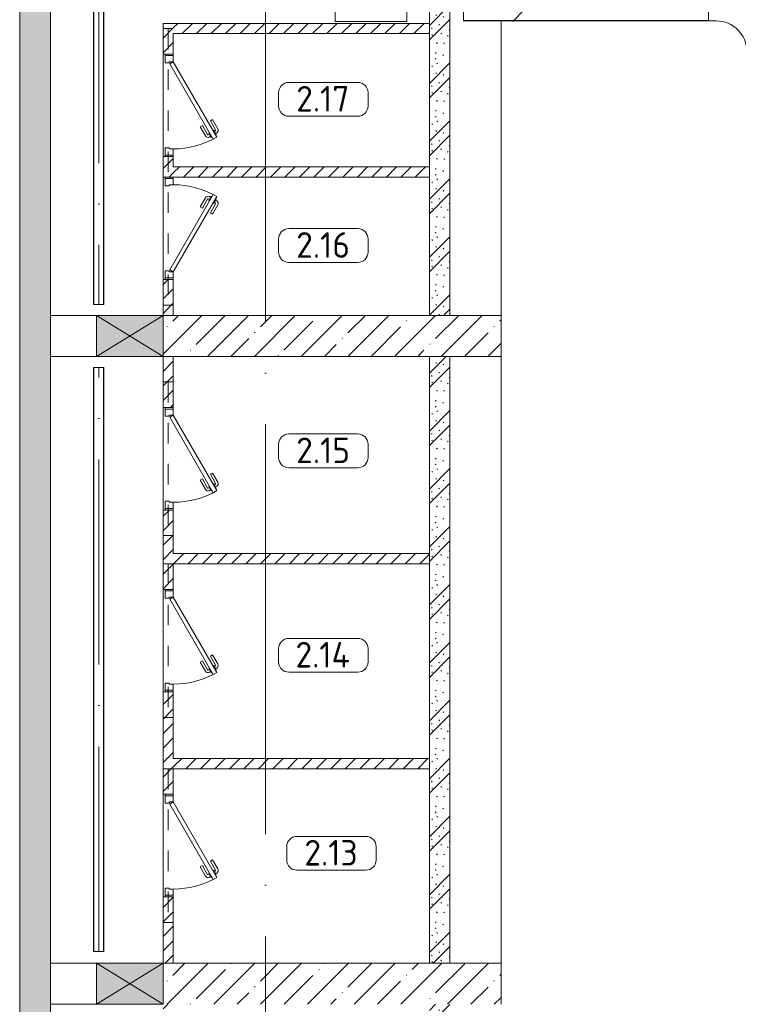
# Model space of a CAD drawing. Header units: millimetres. Extents: x -32229 to 192519, y -13689 to 125138.
# Tile 12 of 183: x -15865 to -8848, y 46250 to 55861. Entities that reach past the tile are written whole.
import ezdxf

# ---------------------------------------------------------------- set-up
doc = ezdxf.new("R2010")
doc.units = ezdxf.units.MM
for name, pattern in [('3_ Штрих_ 1 х 1 мм', [400, 200, -200]), ('ADSK_Линия сетки', [5000, 4000, -500, 0, -500]), ('ADSK_Осевая', [2800, 2000, -400, 0, -400])]:
    doc.linetypes.add(name, pattern=pattern)
for name, color, linetype, lineweight in [('A-AREA-____-IDEN', 7, 'Continuous', 9), ('A-DOOR-____-MCUT', 7, 'Continuous', 9), ('A-DOOR-____-OTLN', 7, 'Continuous', 18), ('A-DOOR-FRAM-MCUT', 7, 'Continuous', 9), ('A-DOOR-OPNG-OTLN', 7, 'Continuous', 18), ('A-FLOR-____-OTLN', 7, 'Continuous', 18), ('A-GLAZ-____-MCUT', 7, 'Continuous', 9), ('A-GLAZ-____-OTLN', 7, 'Continuous', 18), ('A-WALL-____-MCUT', 7, 'Continuous', 40), ('A-WALL-____-PATT', 7, 'Continuous', 40), ('E-CABL-TRAY-CNTR', 7, 'ADSK_Осевая', 18), ('E-CABL-TRAY-OTLN', 7, 'Continuous', 18), ('I-WALL-____-MCUT', 7, 'Continuous', 40), ('M-EQPM-____-OTLN', 7, 'Continuous', 18), ('S-BEAM-____-OTLN', 7, 'Continuous', 18), ('S-GRID-____-OTLN', 7, 'Continuous', 9)]:
    doc.layers.add(name, color=color, linetype=linetype, lineweight=lineweight)
doc.layers.add('A-DETL-____-OTLN', color=7, linetype='Continuous', lineweight=9, true_color=0x00a600)
doc.styles.add('GOST Common_3', font='GOST_Common.ttf', dxfattribs={"height": 250})
pattern_1 = [(45, (0, 0), (-228.0985, 228.0985), []), (45, (228.1, 0), (-228.0985, 228.0985), [403.225, -80.645, 6.706, -73.939])]
pattern_2 = [(135, (300.56, 377.28), (-565.6854, 6e-14), [10, -790]), (135, (349.8, 474.73), (-565.6854, 6e-14), [10, -790]), (135, (423.93, 473.06), (-565.6854, 6e-14), [10, -790]), (135, (229.92, 447.9), (-565.6854, 6e-14), [10, -790]), (135, (155.08, 447.9), (-565.6854, 6e-14), [10, -790]), (135, (114.9, 369.03), (-565.6854, 6e-14), [10, -790]), (135, (132.43, 285.8), (-565.6854, 6e-14), [10, -790]), (135, (214.66, 322), (-565.6854, 6e-14), [10, -790]), (135, (198.16, 261.88), (-565.6854, 6e-14), [10, -790]), (135, (45.2, 272.9), (-565.6854, 6e-14), [10, -790]), (135, (42.32, 336.16), (-565.6854, 6e-14), [10, -790]), (135, (92.26, 192.24), (-565.6854, 6e-14), [10, -790]), (135, (7.07, 149.2), (-565.6854, 6e-14), [10, -790]), (135, (80.6, 95.1), (-565.6854, 6e-14), [10, -790]), (135, (79.53, 36.94), (-565.6854, 6e-14), [10, -790]), (135, (153.87, 74.56), (-565.6854, 6e-14), [10, -790]), (135, (228.35, 124.8), (-565.6854, 6e-14), [10, -790]), (135, (279.75, 180.4), (-565.6854, 6e-14), [10, -790]), (135, (282.9, 31.63), (-565.6854, 6e-14), [10, -790]), (135, (377.38, 53.45), (-565.6854, 6e-14), [10, -790]), (135, (352.28, 102.7), (-565.6854, 6e-14), [10, -790]), (135, (354.05, 0), (-565.6854, 6e-14), [10, -790]), (135, (553.23, 16.45), (-565.6854, 6e-14), [10, -790]), (135, (542.38, 63.45), (-565.6854, 6e-14), [10, -790]), (135, (536.58, 239.3), (-565.6854, 6e-14), [10, -790]), (135, (475.85, 203.9), (-565.6854, 6e-14), [10, -790]), (135, (475.85, 316.54), (-565.6854, 6e-14), [10, -790]), (135, (520.8, 408.7), (-565.6854, 6e-14), [10, -790]), (135, (551.1, 470.8), (-565.6854, 6e-14), [10, -790]), (135, (235.25, 537.93), (-565.6854, 6e-14), [10, -790]), (135, (407.25, 547.65), (-565.6854, 6e-14), [10, -790]), (135, (94.5, 558.6), (-565.6854, 6e-14), [10, -790]), (135, (46.4, 532.3), (-565.6854, 6e-14), [10, -790]), (135, (85.56, 465.04), (-565.6854, 6e-14), [10, -790]), (135, (355.53, 181.14), (-565.6854, 6e-14), [10, -790]), (135, (362.23, 243.6), (-565.6854, 6e-14), [10, -790]), (135, (413.45, 344.1), (-565.6854, 6e-14), [10, -790]), (135, (286.3, 273.25), (-565.6854, 6e-14), [10, -790]), (135, (423.02, 263.72), (-565.6854, 6e-14), [10, -790]), (135, (162.94, 190.2), (-565.6854, 6e-14), [10, -790]), (135, (470.25, 120.93), (-565.6854, 6e-14), [10, -790]), (135, (484.48, 9.78), (-565.6854, 6e-14), [10, -790]), (45, (0, 212.13), (-565.6854, 0), []), (45, (212.13, 0), (-565.6854, 0), []), (45, (353.55, 0), (-565.6854, 0), []), (45, (0, 353.55), (-565.6854, 0), [])]
pattern_3 = [(45, (0, 0), (-70.71068, 70.71068), [])]

# ---------------------------------------------------------------- blocks, each defined once
blk = doc.blocks.new('КР-Проем - Настраиваемый-V1--01 ЭЛ')
at = {"layer": 'A-DOOR-OPNG-OTLN', "color": 253, "lineweight": 13, "true_color": 0xaaaaaa}
for p, q in [((-550, 200), (-100, 200)), ((-100, 200), (550, 200)), ((-550, -200), (-100, -200)), ((-100, -200), (550, -200))]:
    blk.add_line(p, q, dxfattribs=at)
blk = doc.blocks.new('АР_Дверь однопольная - 1000х2100h_850__Кладовая-5293077--01 ЭЛ')
at = {"layer": 'A-DOOR-____-MCUT', "color": 253, "lineweight": 13, "true_color": 0xaaaaaa}
for p, q in [((311.1, 475), (-425, 50)), ((-405, 15.4), (331.1, 440.4)), ((331.1, 440.4), (311.1, 475)), ((-425, 50), (-405, 15.4))]:
    blk.add_line(p, q, dxfattribs=at)
at = {"layer": 'A-DOOR-____-OTLN', "color": 253, "lineweight": 5, "true_color": 0xaaaaaa}
for p, q in [((138.9, 433.3), (227.7, 484.6)), ((151.4, 411.7), (138.9, 433.3)), ((151.4, 411.7), (240.2, 462.9)), ((196.4, 333.7), (285.2, 385)), ((285.5, 469.4), (242.2, 444.4)), ((242.2, 444.4), (246.2, 437.5)), ((253, 450.7), (247, 461.1)), ((270.2, 395.9), (266.2, 402.9)), ((274.6, 463.2), (268.6, 473.6)), ((313.5, 420.9), (270.2, 395.9)), ((281, 402.2), (287, 391.8)), ((289.5, 462.5), (285.5, 469.4)), ((302.6, 414.7), (308.7, 404.3)), ((309.5, 427.9), (313.5, 420.9)), ((196.4, 333.7), (208.9, 312.1)), ((208.9, 312.1), (297.7, 363.3))]:
    blk.add_line(p, q, dxfattribs=at)
for centre, radius, start, end in [((242.7, 458.6), 30, 30, 120), ((242.7, 458.6), 4.99, 30, 120), ((282.7, 389.3), 4.99, 300, 30), ((282.7, 389.3), 30, 300, 30), ((-425, 50), 850, 360, 30)]:
    blk.add_arc(centre, radius, start, end, dxfattribs=at)
at = {"layer": 'A-DOOR-FRAM-MCUT', "color": 253, "lineweight": 13, "true_color": 0xaaaaaa}
for p, q in [((-485, 50), (-500, 50)), ((-425, 50), (-485, 50)), ((-485, 50), (-485, -30)), ((-425, 10), (-425, 50)), ((-415, 10), (-425, 10)), ((-415, -30), (-415, 10)), ((425, 10), (415, 10)), ((415, 10), (415, -30)), ((485, 50), (425, 50)), ((425, 50), (425, 10)), ((485, -30), (485, 50)), ((485, 50), (500, 50)), ((-485, -30), (-500, -30)), ((-485, -30), (-415, -30)), ((415, -30), (485, -30)), ((485, -30), (500, -30))]:
    blk.add_line(p, q, dxfattribs=at)
blk = doc.blocks.new('АР_Дверь однопольная - 1000х2100h_850__Кладовая-6005850--01 ЭЛ')
at = {"layer": 'A-DOOR-____-MCUT', "color": 253, "lineweight": 13, "true_color": 0xaaaaaa}
for p, q in [((-311.1, 475), (-331.1, 440.4)), ((-331.1, 440.4), (405, 15.4)), ((425, 50), (-311.1, 475)), ((405, 15.4), (425, 50))]:
    blk.add_line(p, q, dxfattribs=at)
at = {"layer": 'A-DOOR-____-OTLN', "color": 253, "lineweight": 5, "true_color": 0xaaaaaa}
for p, q in [((-138.9, 433.3), (-227.7, 484.6)), ((-309.5, 427.9), (-313.5, 420.9)), ((-313.5, 420.9), (-270.2, 395.9)), ((-302.6, 414.7), (-308.7, 404.3)), ((-289.5, 462.5), (-285.5, 469.4)), ((-281, 402.2), (-287, 391.8)), ((-285.5, 469.4), (-242.2, 444.4)), ((-196.4, 333.7), (-285.2, 385)), ((-274.6, 463.2), (-268.6, 473.6)), ((-270.2, 395.9), (-266.2, 402.9)), ((-253, 450.7), (-247, 461.1)), ((-242.2, 444.4), (-246.2, 437.5)), ((-151.4, 411.7), (-240.2, 462.9)), ((-151.4, 411.7), (-138.9, 433.3)), ((-208.9, 312.1), (-297.7, 363.3)), ((-196.4, 333.7), (-208.9, 312.1))]:
    blk.add_line(p, q, dxfattribs=at)
for centre, radius, start, end in [((-242.7, 458.6), 30, 60, 150), ((425, 50), 850, 150, 180), ((-282.7, 389.3), 30, 150, 240), ((-282.7, 389.3), 4.99, 150, 240), ((-242.7, 458.6), 4.99, 60, 150)]:
    blk.add_arc(centre, radius, start, end, dxfattribs=at)
at = {"layer": 'A-DOOR-FRAM-MCUT', "color": 253, "lineweight": 13, "true_color": 0xaaaaaa}
for p, q in [((-485, 50), (-500, 50)), ((-425, 50), (-485, 50)), ((-485, 50), (-485, -30)), ((-425, 10), (-425, 50)), ((-415, 10), (-425, 10)), ((-415, -30), (-415, 10)), ((425, 10), (415, 10)), ((415, 10), (415, -30)), ((485, 50), (425, 50)), ((425, 50), (425, 10)), ((485, -30), (485, 50)), ((485, 50), (500, 50)), ((-485, -30), (-500, -30)), ((-485, -30), (-415, -30)), ((415, -30), (485, -30)), ((485, -30), (500, -30))]:
    blk.add_line(p, q, dxfattribs=at)
blk = doc.blocks.new('АР_Дверь однопольная - 1000х2100h_850__Кладовая-4751203--01 ЭЛ')
at = {"layer": 'A-DOOR-____-MCUT', "color": 253, "lineweight": 13, "true_color": 0xaaaaaa}
for p, q in [((311.1, 475), (-425, 50)), ((-405, 15.4), (331.1, 440.4)), ((331.1, 440.4), (311.1, 475)), ((-425, 50), (-405, 15.4))]:
    blk.add_line(p, q, dxfattribs=at)
at = {"layer": 'A-DOOR-____-OTLN', "color": 253, "lineweight": 5, "true_color": 0xaaaaaa}
for p, q in [((138.9, 433.3), (227.7, 484.6)), ((151.4, 411.7), (138.9, 433.3)), ((151.4, 411.7), (240.2, 462.9)), ((196.4, 333.7), (285.2, 385)), ((285.5, 469.4), (242.2, 444.4)), ((242.2, 444.4), (246.2, 437.5)), ((253, 450.7), (247, 461.1)), ((270.2, 395.9), (266.2, 402.9)), ((274.6, 463.2), (268.6, 473.6)), ((313.5, 420.9), (270.2, 395.9)), ((281, 402.2), (287, 391.8)), ((289.5, 462.5), (285.5, 469.4)), ((302.6, 414.7), (308.7, 404.3)), ((309.5, 427.9), (313.5, 420.9)), ((196.4, 333.7), (208.9, 312.1)), ((208.9, 312.1), (297.7, 363.3))]:
    blk.add_line(p, q, dxfattribs=at)
for centre, radius, start, end in [((242.7, 458.6), 30, 30, 120), ((242.7, 458.6), 4.99, 30, 120), ((282.7, 389.3), 4.99, 300, 30), ((282.7, 389.3), 30, 300, 30), ((-425, 50), 850, 360, 30)]:
    blk.add_arc(centre, radius, start, end, dxfattribs=at)
at = {"layer": 'A-DOOR-FRAM-MCUT', "color": 253, "lineweight": 13, "true_color": 0xaaaaaa}
for p, q in [((-485, 50), (-500, 50)), ((-425, 50), (-485, 50)), ((-485, 50), (-485, -30)), ((-425, 10), (-425, 50)), ((-415, 10), (-425, 10)), ((-415, -30), (-415, 10)), ((425, 10), (415, 10)), ((415, 10), (415, -30)), ((485, 50), (425, 50)), ((425, 50), (425, 10)), ((485, -30), (485, 50)), ((485, 50), (500, 50)), ((-485, -30), (-500, -30)), ((-485, -30), (-415, -30)), ((415, -30), (485, -30)), ((485, -30), (500, -30))]:
    blk.add_line(p, q, dxfattribs=at)
blk = doc.blocks.new('КР-Проем - Настраиваемый-V7--01 ЭЛ')
at = {"layer": 'A-DOOR-OPNG-OTLN', "color": 253, "lineweight": 13, "true_color": 0xaaaaaa}
for p, q in [((-550, 200), (100, 200)), ((100, 200), (550, 200)), ((-550, -200), (100, -200)), ((100, -200), (550, -200))]:
    blk.add_line(p, q, dxfattribs=at)
blk = doc.blocks.new('АР_Канал вертикальный прямоугольный - ПК-3224475--01 ЭЛ')
at = {"layer": 'M-EQPM-____-OTLN', "color": 253, "lineweight": 13, "true_color": 0xaaaaaa}
for p, q in [((350, 150), (-350, 150)), ((-350, 150), (-350, -150)), ((-350, -150), (-350, 150)), ((-350, 150), (350, 150)), ((350, -150), (350, 150)), ((350, 150), (350, -150)), ((-350, -150), (350, -150)), ((350, -150), (-350, -150))]:
    blk.add_line(p, q, dxfattribs=at)
blk = doc.blocks.new('АР_Отверстие прямоугольное - АПТ-4514695--01 ЭЛ')
at = {"layer": 'A-GLAZ-____-OTLN', "lineweight": 13, "true_color": 0xf0f0f0}
blk.add_hatch(color=7, dxfattribs=at).paths.add_polyline_path([(450, 200), (-200, 200), (-200, -200), (450, -200)])
at = {"layer": 'A-GLAZ-____-MCUT', "color": 253, "lineweight": 13, "true_color": 0xaaaaaa}
for p, q in [((-200, 200), (-200, -200)), ((450, 200), (450, -200))]:
    blk.add_line(p, q, dxfattribs=at)
at = {"layer": 'A-GLAZ-____-OTLN', "color": 253, "lineweight": 5, "true_color": 0xaaaaaa}
for p, q in [((450, 200), (-200, -200)), ((-200, 200), (450, -200))]:
    blk.add_line(p, q, dxfattribs=at)
at = {"layer": 'A-GLAZ-____-OTLN', "color": 253, "lineweight": 13, "true_color": 0xaaaaaa}
for p, q in [((450, 200), (-200, 200)), ((-200, 200), (-200, -200)), ((450, -200), (450, 200)), ((-200, -200), (450, -200))]:
    blk.add_line(p, q, dxfattribs=at)
blk = doc.blocks.new('АР_Перемычка - 100_Уx1_75x5__250-250-6683530--01 ЭЛ')
at = {"layer": 'S-BEAM-____-OTLN', "color": 9, "linetype": '3_ Штрих_ 1 х 1 мм', "lineweight": 15, "true_color": 0xc4c4c4}
for p, q in [((-750, 50), (-750, -50)), ((750, 50), (750, -50)), ((-750, 0), (750, 0))]:
    blk.add_line(p, q, dxfattribs=at)
blk = doc.blocks.new('АР_Перемычка - 100_Уx1_75x5__1450-250-6005895--01 ЭЛ')
at = {"layer": 'S-BEAM-____-OTLN', "color": 9, "linetype": '3_ Штрих_ 1 х 1 мм', "lineweight": 15, "true_color": 0xc4c4c4}
for p, q in [((-1950, 50), (-1950, -50)), ((750, 50), (750, -50)), ((-1950, 0), (750, 0))]:
    blk.add_line(p, q, dxfattribs=at)
blk = doc.blocks.new('Наметкина 10_РД_АР_П_отсоединено_rvt-1--01 ЭЛ')
at = {"layer": 'A-WALL-____-PATT', "lineweight": 5, "true_color": 0xaaaaaa}
h = blk.add_hatch(dxfattribs=at)
h.set_pattern_fill('FP_1', color=253, style=0, pattern_type=2)
h.set_pattern_definition(pattern_1)
h.paths.add_polyline_path([(-15564.7, 36375), (-15564.7, 75350), (-15864.7, 75350), (-15864.7, 36375)])
h = blk.add_hatch(dxfattribs=at)
h.set_pattern_fill('FP_6', color=253, style=0, pattern_type=2)
h.set_pattern_definition(pattern_2)
h.paths.add_polyline_path([(-11664.7, 52975), (-11664.7, 56180), (-11864.7, 56180), (-11864.7, 52975)])
h.paths.add_polyline_path([(-11864.7, 57330), (-11664.7, 57330), (-11664.7, 58850), (-11864.7, 58850), (-11864.7, 57632.4)])
h = blk.add_hatch(dxfattribs=at)
h.set_pattern_fill('FP_8', color=253, style=0, pattern_type=2)
h.set_pattern_definition(pattern_3)
h.paths.add_polyline_path([(-14464.7, 52975), (-14364.7, 52975), (-14364.7, 53325), (-14464.7, 53325), (-14464.7, 53295.5)])
h.paths.add_polyline_path([(-14464.7, 54325), (-14364.7, 54325), (-14364.7, 54525), (-14464.7, 54525)])
h.paths.add_polyline_path([(-14464.7, 55525), (-14364.7, 55525), (-14364.7, 55825), (-14464.7, 55825)])
h = blk.add_hatch(dxfattribs=at)
h.set_pattern_fill('FP_8', color=253, style=0, pattern_type=2)
h.set_pattern_definition(pattern_3)
h.paths.add_polyline_path([(-11864.7, 55725), (-11864.7, 55825), (-14364.7, 55825), (-14364.7, 55725), (-13531.6, 55725)])
h = blk.add_hatch(dxfattribs=at)
h.set_pattern_fill('FP_8', color=253, style=0, pattern_type=2)
h.set_pattern_definition(pattern_3)
h.paths.add_polyline_path([(-11864.7, 54325), (-11864.7, 54425), (-14364.7, 54425), (-14364.7, 54325), (-13531.6, 54325)])
h = blk.add_hatch(dxfattribs=at)
h.set_pattern_fill('FP_1', color=253, style=0, pattern_type=2)
h.set_pattern_definition(pattern_1)
h.paths.add_polyline_path([(-14464.7, 52575), (-11164.7, 52575), (-11164.7, 52975), (-14464.7, 52975)])
h = blk.add_hatch(dxfattribs=at)
h.set_pattern_fill('FP_8', color=253, style=0, pattern_type=2)
h.set_pattern_definition(pattern_3)
h.paths.add_polyline_path([(-14364.7, 46650), (-14364.7, 47300), (-14464.7, 47300), (-14464.7, 46650)])
h.paths.add_polyline_path([(-14464.7, 48300), (-14364.7, 48300), (-14364.7, 49300), (-14464.7, 49300), (-14464.7, 48958.5)])
h.paths.add_polyline_path([(-14364.7, 50300), (-14364.7, 51075), (-14464.7, 51075), (-14464.7, 50300)])
h.paths.add_polyline_path([(-14364.7, 52075), (-14364.7, 52575), (-14464.7, 52575), (-14464.7, 52075)])
h = blk.add_hatch(dxfattribs=at)
h.set_pattern_fill('FP_6', color=253, style=0, pattern_type=2)
h.set_pattern_definition(pattern_2)
h.paths.add_polyline_path([(-11664.7, 46650), (-11664.7, 52575), (-11864.7, 52575), (-11864.7, 46650)])
h = blk.add_hatch(dxfattribs=at)
h.set_pattern_fill('FP_8', color=253, style=0, pattern_type=2)
h.set_pattern_definition(pattern_3)
h.paths.add_polyline_path([(-11864.7, 50550), (-11864.7, 50650), (-14364.7, 50650), (-14364.7, 50550)])
h = blk.add_hatch(dxfattribs=at)
h.set_pattern_fill('FP_8', color=253, style=0, pattern_type=2)
h.set_pattern_definition(pattern_3)
h.paths.add_polyline_path([(-11864.7, 48550), (-11864.7, 48650), (-14364.7, 48650), (-14364.7, 48550)])
h = blk.add_hatch(dxfattribs=at)
h.set_pattern_fill('FP_1', color=253, style=0, pattern_type=2)
h.set_pattern_definition(pattern_1)
h.paths.add_polyline_path([(-11164.7, 46250), (-11164.7, 46650), (-14464.7, 46650), (-14464.7, 46250), (-11525.4, 46250)])
h = blk.add_hatch(dxfattribs=at)
h.set_pattern_fill('FP_8', color=253, style=0, pattern_type=2)
h.set_pattern_definition(pattern_3)
h.paths.add_polyline_path([(-14364.7, 40050), (-14364.7, 40800), (-14464.7, 40800), (-14464.7, 40050)])
h.paths.add_polyline_path([(-14364.7, 41800), (-14364.7, 42900), (-14464.7, 42900), (-14464.7, 41800)])
h.paths.add_polyline_path([(-14364.7, 43900), (-14364.7, 44750), (-14464.7, 44750), (-14464.7, 43900)])
h.paths.add_polyline_path([(-14464.7, 45750), (-14364.7, 45750), (-14364.7, 46250), (-14464.7, 46250), (-14464.7, 46067.2)])
h = blk.add_hatch(dxfattribs=at)
h.set_pattern_fill('FP_6', color=253, style=0, pattern_type=2)
h.set_pattern_definition(pattern_2)
h.paths.add_polyline_path([(-11864.7, 40050), (-11664.7, 40050), (-11664.7, 46250), (-11864.7, 46250), (-11864.7, 40284.7)])
at = {"layer": 'A-FLOR-____-OTLN', "color": 253, "lineweight": 13, "true_color": 0xaaaaaa}
for p, q in [((-11164.7, 52975), (-11164.7, 55849.7)), ((-11164.7, 52975), (-11164.7, 55849.7)), ((-14464.7, 55525), (-14464.7, 54525)), ((-14464.7, 54525), (-14464.7, 55525)), ((-14464.7, 54325), (-14464.7, 53325)), ((-14464.7, 53325), (-14464.7, 54325)), ((-14464.7, 52975), (-14464.7, 53295.5)), ((-14464.7, 52075), (-14464.7, 52575)), ((-11164.7, 46650), (-11164.7, 52575)), ((-11164.7, 46650), (-11164.7, 52575)), ((-14464.7, 52075), (-14464.7, 51075)), ((-14464.7, 51075), (-14464.7, 52075)), ((-14464.7, 50300), (-14464.7, 49300)), ((-14464.7, 49300), (-14464.7, 50300)), ((-14464.7, 48300), (-14464.7, 48958.5)), ((-14464.7, 48300), (-14464.7, 47300)), ((-14464.7, 47300), (-14464.7, 48300)), ((-14464.7, 46650), (-14464.7, 47300))]:
    blk.add_line(p, q, dxfattribs=at)
at = {"layer": 'A-WALL-____-MCUT', "color": 253, "lineweight": 13, "true_color": 0xaaaaaa}
for p, q in [((-15864.7, 75350), (-15864.7, 36375)), ((-15564.7, 36375), (-15564.7, 58850)), ((-11164.7, 52975), (-14464.7, 52975)), ((-14464.7, 52975), (-14464.7, 52575)), ((-11164.7, 52575), (-11164.7, 52975)), ((-14464.7, 52575), (-11164.7, 52575)), ((-11164.7, 46650), (-14464.7, 46650)), ((-14464.7, 46650), (-14464.7, 46250)), ((-11164.7, 46250), (-11164.7, 46650))]:
    blk.add_line(p, q, dxfattribs=at)
at = {"layer": 'I-WALL-____-MCUT', "color": 253, "lineweight": 13, "true_color": 0xaaaaaa}
for p, q in [((-11864.7, 56180), (-11864.7, 52975)), ((-11664.7, 52975), (-11664.7, 56180)), ((-14464.7, 55825), (-14464.7, 55525)), ((-14364.7, 55825), (-14464.7, 55825)), ((-11864.7, 55825), (-14364.7, 55825)), ((-11864.7, 55725), (-11864.7, 55825)), ((-14364.7, 55525), (-14364.7, 55725)), ((-14364.7, 55725), (-11864.7, 55725)), ((-14464.7, 55525), (-14364.7, 55525)), ((-14464.7, 54525), (-14464.7, 54325)), ((-14364.7, 54525), (-14464.7, 54525)), ((-14364.7, 54425), (-14364.7, 54525)), ((-11864.7, 54425), (-14364.7, 54425)), ((-11864.7, 54325), (-11864.7, 54425)), ((-14464.7, 54325), (-14364.7, 54325)), ((-14364.7, 54325), (-11864.7, 54325)), ((-14464.7, 53325), (-14464.7, 52975)), ((-14364.7, 53325), (-14464.7, 53325)), ((-14364.7, 52975), (-14364.7, 53325)), ((-14464.7, 52975), (-14364.7, 52975)), ((-11864.7, 52975), (-11664.7, 52975)), ((-14464.7, 52575), (-14464.7, 52075)), ((-14364.7, 52575), (-14464.7, 52575)), ((-14364.7, 52075), (-14364.7, 52575)), ((-11864.7, 52575), (-11864.7, 46650)), ((-11664.7, 52575), (-11864.7, 52575)), ((-11664.7, 46650), (-11664.7, 52575)), ((-14464.7, 52075), (-14364.7, 52075)), ((-14464.7, 51075), (-14464.7, 50300)), ((-14364.7, 51075), (-14464.7, 51075)), ((-14364.7, 50650), (-14364.7, 51075)), ((-11864.7, 50650), (-14364.7, 50650)), ((-11864.7, 50550), (-11864.7, 50650)), ((-14364.7, 50300), (-14364.7, 50550)), ((-14364.7, 50550), (-11864.7, 50550)), ((-14464.7, 50300), (-14364.7, 50300)), ((-14464.7, 49300), (-14464.7, 48300)), ((-14364.7, 49300), (-14464.7, 49300)), ((-14364.7, 48650), (-14364.7, 49300)), ((-11864.7, 48650), (-14364.7, 48650)), ((-11864.7, 48550), (-11864.7, 48650)), ((-14364.7, 48300), (-14364.7, 48550)), ((-14364.7, 48550), (-11864.7, 48550)), ((-14464.7, 48300), (-14364.7, 48300)), ((-14464.7, 47300), (-14464.7, 46650)), ((-14364.7, 47300), (-14464.7, 47300)), ((-14364.7, 46650), (-14364.7, 47300)), ((-14464.7, 46650), (-14364.7, 46650)), ((-11864.7, 46650), (-11664.7, 46650))]:
    blk.add_line(p, q, dxfattribs=at)
at = {"layer": 'A-DOOR-____-OTLN', "color": 253, "lineweight": 13, "true_color": 0xaaaaaa}
for name, p, rotation in [('АР_Дверь однопольная - 1000х2100h_850__Кладовая-5293077--01 ЭЛ', (-14414.7, 55025), 269.9999999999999), ('АР_Дверь однопольная - 1000х2100h_850__Кладовая-6005850--01 ЭЛ', (-14414.7, 53825), 269.9999999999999), ('АР_Дверь однопольная - 1000х2100h_850__Кладовая-4751203--01 ЭЛ', (-14414.7, 51575), 269.9999999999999), ('АР_Дверь однопольная - 1000х2100h_850__Кладовая-4751203--01 ЭЛ', (-14414.7, 49800), 269.9999999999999), ('АР_Дверь однопольная - 1000х2100h_850__Кладовая-4751203--01 ЭЛ', (-14414.7, 47800), 269.9999999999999), ('КР-Проем - Настраиваемый-V7--01 ЭЛ', (-15014.7, 46450), 180)]:
    blk.add_blockref(name, p, dxfattribs=dict(at, rotation=rotation))
blk.add_blockref('КР-Проем - Настраиваемый-V1--01 ЭЛ', (-15014.7, 52775), dxfattribs=at)
at = {"layer": 'A-GLAZ-____-OTLN', "color": 253, "lineweight": 13, "true_color": 0xaaaaaa, "rotation": 180}
for p in [(-14664.7, 52775), (-14664.7, 46450)]:
    blk.add_blockref('АР_Отверстие прямоугольное - АПТ-4514695--01 ЭЛ', p, dxfattribs=at)
at = {"layer": 'M-EQPM-____-OTLN', "color": 253, "lineweight": 13, "true_color": 0xaaaaaa}
blk.add_blockref('АР_Канал вертикальный прямоугольный - ПК-3224475--01 ЭЛ', (-12434.7, 55995), dxfattribs=at)
at = {"layer": 'S-BEAM-____-OTLN', "color": 253, "lineweight": 13, "true_color": 0xaaaaaa, "rotation": 269.9999999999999}
for name, p in [('АР_Перемычка - 100_Уx1_75x5__1450-250-6005895--01 ЭЛ', (-14414.7, 53825)), ('АР_Перемычка - 100_Уx1_75x5__250-250-6683530--01 ЭЛ', (-14414.7, 51575)), ('АР_Перемычка - 100_Уx1_75x5__250-250-6683530--01 ЭЛ', (-14414.7, 49800)), ('АР_Перемычка - 100_Уx1_75x5__250-250-6683530--01 ЭЛ', (-14414.7, 47800))]:
    blk.add_blockref(name, p, dxfattribs=at)
blk = doc.blocks.new('M_Горизонтальная крестовина для канального - Радиус 300 мм-V273--01 ЭЛ')
at = {"layer": 'E-CABL-TRAY-OTLN', "color": 150, "true_color": 0x0080ff}
for p, q in [((50, 425), (-50, 425)), ((-50, 425), (-50, 350)), ((50, 350), (50, 425)), ((-350, 50), (-425, 50)), ((-425, 50), (-425, -50)), ((425, 50), (350, 50)), ((425, -50), (425, 50)), ((-425, -50), (-350, -50)), ((350, -50), (425, -50)), ((-50, -350), (-50, -425)), ((50, -425), (50, -350)), ((-50, -425), (50, -425))]:
    blk.add_line(p, q, dxfattribs=at)
for centre, start, end in [((-350, 350), 270, 0), ((350, 350), 180, 270), ((-350, -350), 0, 90), ((350, -350), 90, 180)]:
    blk.add_arc(centre, 300, start, end, dxfattribs=at)
blk = doc.blocks.new('Марка помещения 2 - Марка помещения 2-1605974--01 ЭЛ')
at = {"layer": 'A-AREA-____-IDEN', "color": 253, "true_color": 0xaaaaaa}
for p, q in [((-1.797, 0.841), (1.569, 0.841)), ((-2.297, -0.309), (-2.297, 0.341)), ((2.069, 0.341), (2.069, -0.309)), ((1.569, -0.809), (-1.797, -0.809))]:
    blk.add_line(p, q, dxfattribs=at)
for centre, start, end in [((-1.797, 0.341), 90, 180), ((1.569, 0.341), 0, 90), ((-1.797, -0.309), 180, 270), ((1.569, -0.309), 270, 360)]:
    blk.add_arc(centre, 0.5, start, end, dxfattribs=at)

msp = doc.modelspace()

# ---------------------------------------------------------------- linework, layer by layer
at = {"layer": 'A-DETL-____-OTLN', "color": 150, "true_color": 0x0080ff}
msp.add_line((-11051.2, 55843.1), (-10938.1, 55956.2), dxfattribs=at)
at = {"layer": 'E-CABL-TRAY-CNTR', "color": 150, "true_color": 0x0080ff}
for p, q in [((-15093, 56462), (-15093, 53082)), ((-15093, 46767), (-15093, 52467))]:
    msp.add_line(p, q, dxfattribs=at)
at = {"layer": 'E-CABL-TRAY-OTLN', "color": 150, "true_color": 0x0080ff}
for p, q in [((-15143, 56462), (-15143, 53082)), ((-15140.5, 56462), (-15140.5, 53082)), ((-15045.6, 56462), (-15045.6, 53082)), ((-15043, 56462), (-15043, 53082)), ((-11529.7, 55849.7), (-11529.7, 55949.7)), ((-9139.7, 55852.2), (-11529.7, 55852.2)), ((-9139.7, 55849.7), (-11529.7, 55849.7)), ((-9139.7, 55852.2), (-9139.7, 55849.7)), ((-15043, 53082), (-15143, 53082)), ((-15143, 52467), (-15043, 52467)), ((-15143, 46767), (-15143, 52467)), ((-15140.5, 46767), (-15140.5, 52467)), ((-15045.6, 46767), (-15045.6, 52467)), ((-15043, 46767), (-15043, 52467)), ((-15043, 46767), (-15143, 46767))]:
    msp.add_line(p, q, dxfattribs=at)
at = {"layer": 'S-GRID-____-OTLN', "color": 253, "linetype": 'ADSK_Линия сетки', "true_color": 0xaaaaaa}
msp.add_line((-13464.7, -12088.9), (-13464.7, 125138.4), dxfattribs=at)

# ---------------------------------------------------------------- block references
at = {"lineweight": 5}
msp.add_blockref('Наметкина 10_РД_АР_П_отсоединено_rvt-1--01 ЭЛ', (0, 0), dxfattribs=at)
at = {"layer": 'A-AREA-____-IDEN', "color": 253, "true_color": 0xaaaaaa, "xscale": 199.9999999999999, "yscale": 199.9999999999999, "zscale": 199.9999999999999}
for p in [(-12877.4, 55080.6), (-12877.4, 53653.6), (-12877.4, 51648.9), (-12877.4, 49653.7), (-12797.9, 47720.8)]:
    msp.add_blockref('Марка помещения 2 - Марка помещения 2-1605974--01 ЭЛ', p, dxfattribs=at)
at = {"layer": 'E-CABL-TRAY-OTLN', "color": 150, "true_color": 0x0080ff, "rotation": 270}
msp.add_blockref('M_Горизонтальная крестовина для канального - Радиус 300 мм-V273--01 ЭЛ', (-8714.7, 55899.7), dxfattribs=at)

# ---------------------------------------------------------------- texts
at = {"layer": 'A-AREA-____-IDEN', "color": 253, "true_color": 0xaaaaaa, "char_height": 250, "attachment_point": 1, "style": 'GOST Common_3'}
for s, insert, width in [('2.17', (-13164.9, 55214.4), 705.485), ('2.16', (-13164.9, 53787.3), 705.485), ('2.15', (-13164.9, 51782.6), 705.485), ('2.14', (-13171.9, 49787.4), 721.519), ('2.13', (-13085.4, 47854.6), 705.485)]:
    msp.add_mtext(s, dxfattribs=dict(at, insert=insert, width=width))

doc.saveas('drawing.dxf')
